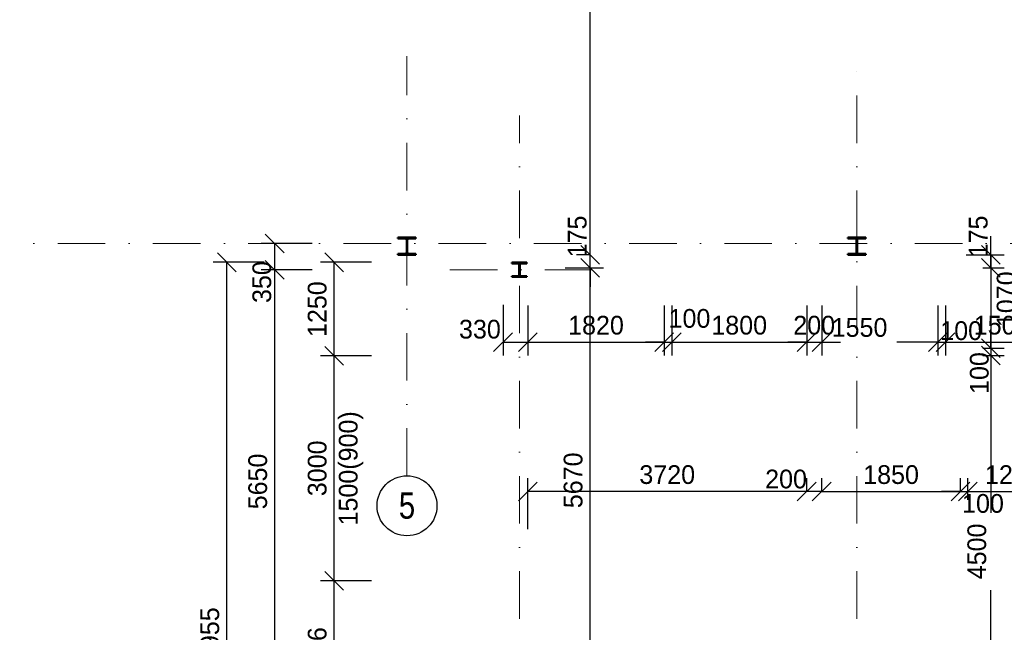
# Model space of a CAD drawing. Header units: millimetres. Extents: x -15255 to 382697, y -199968 to 116742.
# Tile 23 of 40: x 121089 to 134220, y 11011 to 19189. Entities that reach past the tile are written whole.
import ezdxf
from ezdxf.enums import TextEntityAlignment as Align

# ---------------------------------------------------------------- set-up
doc = ezdxf.new("R2010")
doc.units = ezdxf.units.MM
doc.header["$LTSCALE"] = 50
doc.linetypes.add('DASHDOT', pattern=[25.4, 12.7, -6.35, 0, -6.35])
for name, color, linetype, lineweight in [('CKKOTY', 3, 'Continuous', 25), ('CKRASTR', 1, 'DASHDOT', 18), ('CKRASTR_POPIS', 3, 'Continuous', 25), ('CSPROFILY_REZY', 4, 'Continuous', 50)]:
    doc.layers.add(name, color=color, linetype=linetype, lineweight=lineweight)
doc.styles.add('Arial', font='ARIAL.TTF', dxfattribs={"width": 0.8})
doc.dimstyles.new('CADKON', dxfattribs={"dimscale": 100, "dimtxt": 2.5, "dimasz": 2.5, "dimexe": 1.8, "dimexo": 5, "dimgap": 1, "dimtad": 1, "dimdec": 0, "dimrnd": 1, "dimtxsty": 'Standard', "dimblk1": 'OBLIQUE', "dimblk2": 'OBLIQUE', "dimsah": 1, "dimcen": 2.5, "dimclrd": 256, "dimadec": 1, "dimazin": 2, "dimtfac": 1, "dimtdec": 0, "dimtix": 1, "dimtmove": 2, "dimatfit": 3, "dimldrblk": 'OPEN30', "dimfxl": 0, "dimtolj": 1, "dimlwd": -1, "dimarcsym": 0})

# ---------------------------------------------------------------- blocks, each defined once
blk = doc.blocks.new('CK_S_EXT_HEAHEA240')
for p, q in [((-120, 115), (120, 115)), ((-120, 115), (-120, 103)), ((-120, 103), (-24.75, 103)), ((-3.75, -82), (-3.75, 82)), ((3.75, -82), (3.75, 82)), ((120, 103), (24.75, 103)), ((120, 115), (120, 103)), ((-120, -115), (-120, -103)), ((-120, -103), (-24.75, -103)), ((-120, -115), (120, -115)), ((120, -103), (24.75, -103)), ((120, -115), (120, -103))]:
    blk.add_line(p, q)
for centre, start, end in [((-24.75, 82), 0, 90), ((24.75, 82), 90, 180), ((-24.75, -82), 270, 0), ((24.75, -82), 180, 270)]:
    blk.add_arc(centre, 21, start, end)
blk = doc.blocks.new('CK_S_EXT_HEAHEA200')
for p, q in [((-100, 95), (100, 95)), ((-100, 95), (-100, 85)), ((-100, 85), (-21.25, 85)), ((-3.25, -67), (-3.25, 67)), ((3.25, -67), (3.25, 67)), ((100, 85), (21.25, 85)), ((100, 95), (100, 85)), ((-100, -95), (-100, -85)), ((-100, -85), (-21.25, -85)), ((-100, -95), (100, -95)), ((100, -85), (21.25, -85)), ((100, -95), (100, -85))]:
    blk.add_line(p, q)
for centre, start, end in [((-21.25, 67), 0, 90), ((21.25, 67), 90, 180), ((-21.25, -67), 270, 0), ((21.25, -67), 180, 270)]:
    blk.add_arc(centre, 18, start, end)
blk = doc.blocks.new('_OBLIQUE')
at = {"color": 0, "linetype": 'ByBlock'}
blk.add_line((-0.5, -0.5), (0.5, 0.5), dxfattribs=at)
blk = doc.blocks.new('*D49')
at = {"layer": 'CKKOTY', "color": 0, "lineweight": -2}
for p, q in [((125783, 15950), (125103, 15950)), ((125783, 14700), (125103, 14700))]:
    blk.add_line(p, q, dxfattribs=at)
at = {"layer": 'CKKOTY'}
blk.add_line((125283, 14700), (125283, 15950), dxfattribs=at)
at = {"layer": 'Defpoints', "color": 0}
for p in [(125283, 15950), (127227, 15950), (127227, 14700)]:
    blk.add_point(p, dxfattribs=at)
at = {"layer": 'CKKOTY', "xscale": 250, "yscale": 250, "zscale": 250}
for p, rotation in [((125283, 15950), 90), ((125283, 14700), 270)]:
    blk.add_blockref('_OBLIQUE', p, dxfattribs=dict(at, rotation=rotation))
at = {"layer": 'CKKOTY', "color": 0, "insert": (125058, 15325), "char_height": 250, "attachment_point": 5, "rotation": 90}
blk.add_mtext('\\A1;1250', dxfattribs=at)
blk = doc.blocks.new('_Open30')
at = {"color": 0, "lineweight": -2}
for p, q in [((-1, 0.268), (0, 0)), ((0, 0), (-1, -0.268)), ((0, 0), (-1, 0))]:
    blk.add_line(p, q, dxfattribs=at)
blk = doc.blocks.new('*D51')
at = {"layer": 'CKKOTY', "color": 0, "lineweight": -2}
for p, q in [((125783, 11700), (125103, 11700)), ((125783, 9715), (125103, 9715))]:
    blk.add_line(p, q, dxfattribs=at)
at = {"layer": 'CKKOTY'}
blk.add_line((125283, 9715), (125283, 11700), dxfattribs=at)
at = {"layer": 'Defpoints', "color": 0}
for p in [(125283, 11700), (127227, 11700), (127227, 9715)]:
    blk.add_point(p, dxfattribs=at)
at = {"layer": 'CKKOTY', "xscale": 250, "yscale": 250, "zscale": 250}
for p, rotation in [((125283, 11700), 90), ((125283, 9715), 270)]:
    blk.add_blockref('_OBLIQUE', p, dxfattribs=dict(at, rotation=rotation))
at = {"layer": 'CKKOTY', "color": 0, "insert": (125058, 10708), "char_height": 250, "attachment_point": 5, "rotation": 90}
blk.add_mtext('\\A1;1986', dxfattribs=at)
blk = doc.blocks.new('*D52')
at = {"layer": 'CKKOTY', "color": 0, "lineweight": -2}
for p, q in [((125783, 14700), (125103, 14700)), ((125783, 11700), (125103, 11700))]:
    blk.add_line(p, q, dxfattribs=at)
at = {"layer": 'CKKOTY'}
blk.add_line((125283, 11700), (125283, 14700), dxfattribs=at)
at = {"layer": 'Defpoints', "color": 0}
for p in [(125283, 14700), (127227, 14700), (127227, 11700)]:
    blk.add_point(p, dxfattribs=at)
at = {"layer": 'CKKOTY', "xscale": 250, "yscale": 250, "zscale": 250}
for p, rotation in [((125283, 14700), 90), ((125283, 11700), 270)]:
    blk.add_blockref('_OBLIQUE', p, dxfattribs=dict(at, rotation=rotation))
at = {"layer": 'CKKOTY', "color": 0, "char_height": 250, "attachment_point": 5, "rotation": 90}
for s, insert in [('\\A1;1500(900)', (125508, 13200)), ('\\A1;3000', (125058, 13200))]:
    blk.add_mtext(s, dxfattribs=dict(at, insert=insert))
blk = doc.blocks.new('*D54')
at = {"layer": 'CKKOTY', "color": 0, "lineweight": -2}
for p, q in [((124351, 15950), (123671, 15950)), ((124351, 5995), (123671, 5995))]:
    blk.add_line(p, q, dxfattribs=at)
at = {"layer": 'CKKOTY'}
blk.add_line((123851, 5995), (123851, 15950), dxfattribs=at)
at = {"layer": 'Defpoints', "color": 0}
for p in [(123851, 15950), (127534, 15950), (127535, 5995)]:
    blk.add_point(p, dxfattribs=at)
at = {"layer": 'CKKOTY', "xscale": 250, "yscale": 250, "zscale": 250}
for p, rotation in [((123851, 15950), 90), ((123851, 5995), 270)]:
    blk.add_blockref('_OBLIQUE', p, dxfattribs=dict(at, rotation=rotation))
at = {"layer": 'CKKOTY', "color": 0, "insert": (123626, 10973), "char_height": 250, "attachment_point": 5, "rotation": 90}
blk.add_mtext('\\A1;9955', dxfattribs=at)
blk = doc.blocks.new('_Open90')
at = {"color": 0, "lineweight": -2}
for p, q in [((0, 0), (-1, 0)), ((-0.5, 0.5), (0, 0)), ((0, 0), (-0.5, -0.5))]:
    blk.add_line(p, q, dxfattribs=at)
blk = doc.blocks.new('*D57')
at = {"layer": 'CKKOTY', "color": 0, "lineweight": -2}
for p, q in [((124990, 15850), (124310, 15850)), ((124990, 10200), (124310, 10200))]:
    blk.add_line(p, q, dxfattribs=at)
at = {"layer": 'CKKOTY'}
blk.add_line((124490, 10200), (124490, 15850), dxfattribs=at)
at = {"layer": 'Defpoints', "color": 0}
for p in [(124490, 15850), (126825, 15850), (127535, 10200)]:
    blk.add_point(p, dxfattribs=at)
at = {"layer": 'CKKOTY', "xscale": 250, "yscale": 250, "zscale": 250}
for p, rotation in [((124490, 15850), 90), ((124490, 10200), 270)]:
    blk.add_blockref('_OBLIQUE', p, dxfattribs=dict(at, rotation=rotation))
at = {"layer": 'CKKOTY', "color": 0, "insert": (124265, 13025), "char_height": 250, "attachment_point": 5, "rotation": 90}
blk.add_mtext('\\A1;5650', dxfattribs=at)
blk = doc.blocks.new('*D58')
at = {"layer": 'CKKOTY', "color": 0, "lineweight": -2}
for p, q in [((124990, 16200), (124310, 16200)), ((124990, 15850), (124310, 15850))]:
    blk.add_line(p, q, dxfattribs=at)
at = {"layer": 'CKKOTY'}
blk.add_line((124490, 15850), (124490, 16200), dxfattribs=at)
at = {"layer": 'Defpoints', "color": 0}
for p in [(124490, 16200), (125860, 16200), (126825, 15850)]:
    blk.add_point(p, dxfattribs=at)
at = {"layer": 'CKKOTY', "xscale": 250, "yscale": 250, "zscale": 250}
for p, rotation in [((124490, 16200), 90), ((124490, 15850), 270)]:
    blk.add_blockref('_OBLIQUE', p, dxfattribs=dict(at, rotation=rotation))
at = {"layer": 'CKKOTY', "color": 0, "insert": (124320, 15686), "char_height": 250, "attachment_point": 5, "rotation": 90}
blk.add_mtext('\\A1;350', dxfattribs=at)
blk = doc.blocks.new('*D74')
at = {"layer": 'CKKOTY', "color": 0, "lineweight": -2}
for p, q in [((128365, 15875), (128876, 15875)), ((128365, 10205), (128876, 10205))]:
    blk.add_line(p, q, dxfattribs=at)
at = {"layer": 'CKKOTY'}
blk.add_line((128696, 10205), (128696, 15875), dxfattribs=at)
at = {"layer": 'Defpoints', "color": 0}
for p in [(127865, 15875), (128696, 15875), (127865, 10205)]:
    blk.add_point(p, dxfattribs=at)
at = {"layer": 'CKKOTY', "xscale": 250, "yscale": 250, "zscale": 250}
for p, rotation in [((128696, 15875), 90), ((128696, 10205), 270)]:
    blk.add_blockref('_OBLIQUE', p, dxfattribs=dict(at, rotation=rotation))
at = {"layer": 'CKKOTY', "color": 0, "insert": (128471, 13040), "char_height": 250, "attachment_point": 5, "rotation": 90}
blk.add_mtext('\\A1;5670', dxfattribs=at)
blk = doc.blocks.new('*D75')
at = {"layer": 'CKKOTY'}
for p, q in [((128696, 16050), (128696, 16300)), ((128696, 15875), (128696, 16050)), ((128696, 15875), (128696, 15625))]:
    blk.add_line(p, q, dxfattribs=at)
at = {"layer": 'CKKOTY', "color": 0, "lineweight": -2}
for p, q in [((128696, 16050), (128516, 16050)), ((128365, 15875), (128876, 15875))]:
    blk.add_line(p, q, dxfattribs=at)
at = {"layer": 'Defpoints', "color": 0}
for p in [(128696, 16050), (128696, 16050), (127865, 15875)]:
    blk.add_point(p, dxfattribs=at)
at = {"layer": 'CKKOTY', "xscale": 250, "yscale": 250, "zscale": 250}
for p, rotation in [((128696, 16050), 270), ((128696, 15875), 90)]:
    blk.add_blockref('_OBLIQUE', p, dxfattribs=dict(at, rotation=rotation))
at = {"layer": 'CKKOTY', "color": 0, "insert": (128526, 16295), "char_height": 250, "attachment_point": 5, "rotation": 90}
blk.add_mtext('\\A1;175', dxfattribs=at)
blk = doc.blocks.new('*D76')
at = {"layer": 'CKKOTY', "color": 0, "lineweight": -2}
for p, q in [((128196, 38350), (128876, 38350)), ((128696, 16050), (128516, 16050))]:
    blk.add_line(p, q, dxfattribs=at)
at = {"layer": 'CKKOTY'}
blk.add_line((128696, 16050), (128696, 38350), dxfattribs=at)
at = {"layer": 'Defpoints', "color": 0}
for p in [(126375, 38350), (128696, 38350), (128696, 16050)]:
    blk.add_point(p, dxfattribs=at)
at = {"layer": 'CKKOTY', "xscale": 250, "yscale": 250, "zscale": 250}
for p, rotation in [((128696, 38350), 90), ((128696, 16050), 270)]:
    blk.add_blockref('_OBLIQUE', p, dxfattribs=dict(at, rotation=rotation))
at = {"layer": 'CKKOTY', "color": 0, "insert": (128471, 27200), "char_height": 250, "attachment_point": 5, "rotation": 90}
blk.add_mtext('\\A1;22300', dxfattribs=at)
blk = doc.blocks.new('*D85')
at = {"layer": 'CKKOTY', "color": 0, "lineweight": -2}
for p, q in [((131785, 12890), (131785, 13070)), ((133635, 12890), (133635, 13070))]:
    blk.add_line(p, q, dxfattribs=at)
at = {"layer": 'CKKOTY'}
blk.add_line((131785, 12890), (133635, 12890), dxfattribs=at)
at = {"layer": 'Defpoints', "color": 0}
for p in [(133635, 12890), (131785, 12805), (133635, 12805)]:
    blk.add_point(p, dxfattribs=at)
at = {"layer": 'CKKOTY', "xscale": 250, "yscale": 250, "zscale": 250, "rotation": 180}
blk.add_blockref('_OBLIQUE', (131785, 12890), dxfattribs=at)
at = {"layer": 'CKKOTY', "xscale": 250, "yscale": 250, "zscale": 250}
blk.add_blockref('_OBLIQUE', (133635, 12890), dxfattribs=at)
at = {"layer": 'CKKOTY', "color": 0, "insert": (132710, 13115), "char_height": 250, "attachment_point": 5}
blk.add_mtext('\\A1;1850', dxfattribs=at)
blk = doc.blocks.new('*D86')
at = {"layer": 'CKKOTY', "color": 0, "lineweight": -2}
for p, q in [((133635, 12890), (133635, 13070)), ((133735, 12780), (133735, 13070))]:
    blk.add_line(p, q, dxfattribs=at)
at = {"layer": 'CKKOTY'}
for p, q in [((133635, 12890), (133385, 12890)), ((133635, 12890), (133735, 12890)), ((133735, 12890), (133985, 12890))]:
    blk.add_line(p, q, dxfattribs=at)
at = {"layer": 'Defpoints', "color": 0}
for p in [(133735, 12890), (133635, 12805), (133735, 12280)]:
    blk.add_point(p, dxfattribs=at)
at = {"layer": 'CKKOTY', "xscale": 250, "yscale": 250, "zscale": 250}
blk.add_blockref('_OBLIQUE', (133635, 12890), dxfattribs=at)
at = {"layer": 'CKKOTY', "xscale": 250, "yscale": 250, "zscale": 250, "rotation": 180}
blk.add_blockref('_OBLIQUE', (133735, 12890), dxfattribs=at)
at = {"layer": 'CKKOTY', "color": 0, "insert": (133936, 12730), "char_height": 250, "attachment_point": 5}
blk.add_mtext('\\A1;100', dxfattribs=at)
blk = doc.blocks.new('*D87')
at = {"layer": 'CKKOTY', "color": 0, "lineweight": -2}
for p, q in [((133735, 12780), (133735, 13070)), ((134935, 12890), (134935, 13070))]:
    blk.add_line(p, q, dxfattribs=at)
at = {"layer": 'CKKOTY'}
blk.add_line((133735, 12890), (134935, 12890), dxfattribs=at)
at = {"layer": 'Defpoints', "color": 0}
for p in [(134935, 12890), (134935, 12455), (133735, 12280)]:
    blk.add_point(p, dxfattribs=at)
at = {"layer": 'CKKOTY', "xscale": 250, "yscale": 250, "zscale": 250, "rotation": 180}
blk.add_blockref('_OBLIQUE', (133735, 12890), dxfattribs=at)
at = {"layer": 'CKKOTY', "xscale": 250, "yscale": 250, "zscale": 250}
blk.add_blockref('_OBLIQUE', (134935, 12890), dxfattribs=at)
at = {"layer": 'CKKOTY', "color": 0, "insert": (134335, 13115), "char_height": 250, "attachment_point": 5}
blk.add_mtext('\\A1;1200', dxfattribs=at)
blk = doc.blocks.new('*D93')
at = {"layer": 'CKKOTY', "color": 0, "lineweight": -2}
for p, q in [((131585, 12890), (131585, 13070)), ((131785, 12890), (131785, 13070))]:
    blk.add_line(p, q, dxfattribs=at)
at = {"layer": 'CKKOTY'}
blk.add_line((131785, 12890), (131585, 12890), dxfattribs=at)
at = {"layer": 'Defpoints', "color": 0}
for p in [(131585, 12890), (131785, 12805), (131585, 12413)]:
    blk.add_point(p, dxfattribs=at)
at = {"layer": 'CKKOTY', "xscale": 250, "yscale": 250, "zscale": 250, "rotation": 180}
blk.add_blockref('_OBLIQUE', (131585, 12890), dxfattribs=at)
at = {"layer": 'CKKOTY', "xscale": 250, "yscale": 250, "zscale": 250}
blk.add_blockref('_OBLIQUE', (131785, 12890), dxfattribs=at)
at = {"layer": 'CKKOTY', "color": 0, "insert": (131310, 13056), "char_height": 250, "attachment_point": 5}
blk.add_mtext('\\A1;200', dxfattribs=at)
blk = doc.blocks.new('*D94')
at = {"layer": 'CKKOTY', "color": 0, "lineweight": -2}
for p, q in [((127865, 12390), (127865, 13070)), ((131585, 12890), (131585, 13070))]:
    blk.add_line(p, q, dxfattribs=at)
at = {"layer": 'CKKOTY'}
blk.add_line((131585, 12890), (127865, 12890), dxfattribs=at)
at = {"layer": 'Defpoints', "color": 0}
for p in [(127865, 12890), (131585, 12413), (127865, 11700)]:
    blk.add_point(p, dxfattribs=at)
at = {"layer": 'CKKOTY', "xscale": 250, "yscale": 250, "zscale": 250, "rotation": 180}
blk.add_blockref('_OBLIQUE', (127865, 12890), dxfattribs=at)
at = {"layer": 'CKKOTY', "xscale": 250, "yscale": 250, "zscale": 250}
blk.add_blockref('_OBLIQUE', (131585, 12890), dxfattribs=at)
at = {"layer": 'CKKOTY', "color": 0, "insert": (129725, 13115), "char_height": 250, "attachment_point": 5}
blk.add_mtext('\\A1;3720', dxfattribs=at)
blk = doc.blocks.new('*D95')
at = {"layer": 'CKKOTY', "color": 0, "lineweight": -2}
for p, q in [((127535, 15384), (127535, 14704)), ((127865, 15375), (127865, 14704))]:
    blk.add_line(p, q, dxfattribs=at)
at = {"layer": 'CKKOTY'}
blk.add_line((127535, 14884), (127865, 14884), dxfattribs=at)
at = {"layer": 'Defpoints', "color": 0}
for p in [(127535, 15950), (127865, 15875), (127865, 14884)]:
    blk.add_point(p, dxfattribs=at)
at = {"layer": 'CKKOTY', "xscale": 250, "yscale": 250, "zscale": 250, "rotation": 180}
blk.add_blockref('_OBLIQUE', (127535, 14884), dxfattribs=at)
at = {"layer": 'CKKOTY', "xscale": 250, "yscale": 250, "zscale": 250}
blk.add_blockref('_OBLIQUE', (127865, 14884), dxfattribs=at)
at = {"layer": 'CKKOTY', "color": 0, "insert": (127227, 15056), "char_height": 250, "attachment_point": 5}
blk.add_mtext('\\A1;330', dxfattribs=at)
blk = doc.blocks.new('*D96')
at = {"layer": 'CKKOTY', "color": 0, "lineweight": -2}
for p, q in [((127865, 15375), (127865, 14704)), ((129685, 15375), (129685, 14704))]:
    blk.add_line(p, q, dxfattribs=at)
at = {"layer": 'CKKOTY'}
blk.add_line((127865, 14884), (129685, 14884), dxfattribs=at)
at = {"layer": 'Defpoints', "color": 0}
for p in [(127865, 15875), (129685, 15875), (129685, 14884)]:
    blk.add_point(p, dxfattribs=at)
at = {"layer": 'CKKOTY', "xscale": 250, "yscale": 250, "zscale": 250, "rotation": 180}
blk.add_blockref('_OBLIQUE', (127865, 14884), dxfattribs=at)
at = {"layer": 'CKKOTY', "xscale": 250, "yscale": 250, "zscale": 250}
blk.add_blockref('_OBLIQUE', (129685, 14884), dxfattribs=at)
at = {"layer": 'CKKOTY', "color": 0, "insert": (128775, 15109), "char_height": 250, "attachment_point": 5}
blk.add_mtext('\\A1;1820', dxfattribs=at)
blk = doc.blocks.new('*D97')
at = {"layer": 'CKKOTY', "color": 0, "lineweight": -2}
for p, q in [((129685, 15375), (129685, 14704)), ((129785, 15375), (129785, 14704))]:
    blk.add_line(p, q, dxfattribs=at)
at = {"layer": 'CKKOTY'}
for p, q in [((129685, 14884), (129435, 14884)), ((129685, 14884), (129785, 14884)), ((129785, 14884), (130035, 14884))]:
    blk.add_line(p, q, dxfattribs=at)
at = {"layer": 'Defpoints', "color": 0}
for p in [(129685, 15875), (129785, 15875), (129785, 14884)]:
    blk.add_point(p, dxfattribs=at)
at = {"layer": 'CKKOTY', "xscale": 250, "yscale": 250, "zscale": 250}
blk.add_blockref('_OBLIQUE', (129685, 14884), dxfattribs=at)
at = {"layer": 'CKKOTY', "xscale": 250, "yscale": 250, "zscale": 250, "rotation": 180}
blk.add_blockref('_OBLIQUE', (129785, 14884), dxfattribs=at)
at = {"layer": 'CKKOTY', "color": 0, "insert": (130022, 15200), "char_height": 250, "attachment_point": 5}
blk.add_mtext('\\A1;100', dxfattribs=at)
blk = doc.blocks.new('*D98')
at = {"layer": 'CKKOTY', "color": 0, "lineweight": -2}
for p, q in [((129785, 15375), (129785, 14704)), ((131585, 15375), (131585, 14704))]:
    blk.add_line(p, q, dxfattribs=at)
at = {"layer": 'CKKOTY'}
blk.add_line((129785, 14884), (131585, 14884), dxfattribs=at)
at = {"layer": 'Defpoints', "color": 0}
for p in [(129785, 15875), (131585, 15875), (131585, 14884)]:
    blk.add_point(p, dxfattribs=at)
at = {"layer": 'CKKOTY', "xscale": 250, "yscale": 250, "zscale": 250, "rotation": 180}
blk.add_blockref('_OBLIQUE', (129785, 14884), dxfattribs=at)
at = {"layer": 'CKKOTY', "xscale": 250, "yscale": 250, "zscale": 250}
blk.add_blockref('_OBLIQUE', (131585, 14884), dxfattribs=at)
at = {"layer": 'CKKOTY', "color": 0, "insert": (130685, 15109), "char_height": 250, "attachment_point": 5}
blk.add_mtext('\\A1;1800', dxfattribs=at)
blk = doc.blocks.new('*D99')
at = {"layer": 'CKKOTY', "color": 0, "lineweight": -2}
for p, q in [((131585, 15375), (131585, 14704)), ((131785, 15375), (131785, 14704))]:
    blk.add_line(p, q, dxfattribs=at)
at = {"layer": 'CKKOTY'}
for p, q in [((131585, 14884), (131335, 14884)), ((131585, 14884), (131785, 14884)), ((131785, 14884), (132035, 14884))]:
    blk.add_line(p, q, dxfattribs=at)
at = {"layer": 'Defpoints', "color": 0}
for p in [(131585, 15875), (131785, 15875), (131785, 14884)]:
    blk.add_point(p, dxfattribs=at)
at = {"layer": 'CKKOTY', "xscale": 250, "yscale": 250, "zscale": 250}
blk.add_blockref('_OBLIQUE', (131585, 14884), dxfattribs=at)
at = {"layer": 'CKKOTY', "xscale": 250, "yscale": 250, "zscale": 250, "rotation": 180}
blk.add_blockref('_OBLIQUE', (131785, 14884), dxfattribs=at)
at = {"layer": 'CKKOTY', "color": 0, "insert": (131685, 15109), "char_height": 250, "attachment_point": 5}
blk.add_mtext('\\A1;200', dxfattribs=at)
blk = doc.blocks.new('*D100')
at = {"layer": 'CKKOTY', "color": 0, "lineweight": -2}
for p, q in [((131785, 15375), (131785, 14704)), ((133335, 15375), (133335, 14704))]:
    blk.add_line(p, q, dxfattribs=at)
at = {"layer": 'CKKOTY'}
for p, q in [((131785, 14884), (131794, 14884)), ((133335, 14884), (132786, 14884))]:
    blk.add_line(p, q, dxfattribs=at)
at = {"layer": 'Defpoints', "color": 0}
for p in [(131785, 15875), (133335, 15875), (133335, 14884)]:
    blk.add_point(p, dxfattribs=at)
at = {"layer": 'CKKOTY', "xscale": 250, "yscale": 250, "zscale": 250, "rotation": 180}
blk.add_blockref('_OBLIQUE', (131785, 14884), dxfattribs=at)
at = {"layer": 'CKKOTY', "xscale": 250, "yscale": 250, "zscale": 250}
blk.add_blockref('_OBLIQUE', (133335, 14884), dxfattribs=at)
at = {"layer": 'CKKOTY', "color": 0, "insert": (132290, 15079), "char_height": 250, "attachment_point": 5}
blk.add_mtext('\\A1;1550', dxfattribs=at)
blk = doc.blocks.new('*D101')
at = {"layer": 'CKKOTY', "color": 0, "lineweight": -2}
for p, q in [((133335, 15375), (133335, 14704)), ((133435, 15375), (133435, 14704))]:
    blk.add_line(p, q, dxfattribs=at)
at = {"layer": 'CKKOTY'}
for p, q in [((133335, 14884), (133085, 14884)), ((133335, 14884), (133435, 14884)), ((133435, 14884), (133685, 14884))]:
    blk.add_line(p, q, dxfattribs=at)
at = {"layer": 'Defpoints', "color": 0}
for p in [(133335, 15875), (133435, 15875), (133435, 14884)]:
    blk.add_point(p, dxfattribs=at)
at = {"layer": 'CKKOTY', "xscale": 250, "yscale": 250, "zscale": 250}
blk.add_blockref('_OBLIQUE', (133335, 14884), dxfattribs=at)
at = {"layer": 'CKKOTY', "xscale": 250, "yscale": 250, "zscale": 250, "rotation": 180}
blk.add_blockref('_OBLIQUE', (133435, 14884), dxfattribs=at)
at = {"layer": 'CKKOTY', "color": 0, "insert": (133645, 15036), "char_height": 250, "attachment_point": 5}
blk.add_mtext('\\A1;100', dxfattribs=at)
blk = doc.blocks.new('*D102')
at = {"layer": 'CKKOTY', "color": 0, "lineweight": -2}
for p, q in [((133435, 15375), (133435, 14704)), ((134935, 15375), (134935, 14704))]:
    blk.add_line(p, q, dxfattribs=at)
at = {"layer": 'CKKOTY'}
blk.add_line((133435, 14884), (134935, 14884), dxfattribs=at)
at = {"layer": 'Defpoints', "color": 0}
for p in [(133435, 15875), (134935, 15875), (134935, 14884)]:
    blk.add_point(p, dxfattribs=at)
at = {"layer": 'CKKOTY', "xscale": 250, "yscale": 250, "zscale": 250, "rotation": 180}
blk.add_blockref('_OBLIQUE', (133435, 14884), dxfattribs=at)
at = {"layer": 'CKKOTY', "xscale": 250, "yscale": 250, "zscale": 250}
blk.add_blockref('_OBLIQUE', (134935, 14884), dxfattribs=at)
at = {"layer": 'CKKOTY', "color": 0, "insert": (134185, 15109), "char_height": 250, "attachment_point": 5}
blk.add_mtext('\\A1;1500', dxfattribs=at)
blk = doc.blocks.new('*D108')
at = {"layer": 'CKKOTY'}
for p, q in [((134040, 16050), (134040, 16300)), ((134040, 16050), (134040, 15875)), ((134040, 15875), (134040, 15625))]:
    blk.add_line(p, q, dxfattribs=at)
at = {"layer": 'CKKOTY', "color": 0, "lineweight": -2}
for p, q in [((133710, 16050), (134220, 16050)), ((133935, 15875), (134220, 15875))]:
    blk.add_line(p, q, dxfattribs=at)
at = {"layer": 'Defpoints', "color": 0}
for p in [(133210, 16050), (133435, 15875), (134040, 15875)]:
    blk.add_point(p, dxfattribs=at)
at = {"layer": 'CKKOTY', "xscale": 250, "yscale": 250, "zscale": 250}
for p, rotation in [((134040, 16050), 270), ((134040, 15875), 90)]:
    blk.add_blockref('_OBLIQUE', p, dxfattribs=dict(at, rotation=rotation))
at = {"layer": 'CKKOTY', "color": 0, "insert": (133874, 16295), "char_height": 250, "attachment_point": 5, "rotation": 90}
blk.add_mtext('\\A1;175', dxfattribs=at)
blk = doc.blocks.new('*D109')
at = {"layer": 'CKKOTY'}
for p, q in [((134040, 15875), (134040, 16125)), ((134040, 15875), (134040, 14805)), ((134040, 14805), (134040, 14555))]:
    blk.add_line(p, q, dxfattribs=at)
at = {"layer": 'CKKOTY', "color": 0, "lineweight": -2}
for p, q in [((133935, 15875), (134220, 15875)), ((133935, 14805), (134220, 14805))]:
    blk.add_line(p, q, dxfattribs=at)
at = {"layer": 'Defpoints', "color": 0}
for p in [(133435, 15875), (133435, 14805), (134040, 14805)]:
    blk.add_point(p, dxfattribs=at)
at = {"layer": 'CKKOTY', "xscale": 250, "yscale": 250, "zscale": 250}
for p, rotation in [((134040, 15875), 270), ((134040, 14805), 90)]:
    blk.add_blockref('_OBLIQUE', p, dxfattribs=dict(at, rotation=rotation))
at = {"layer": 'CKKOTY', "color": 0, "insert": (134246, 15457), "char_height": 250, "attachment_point": 5, "rotation": 90}
blk.add_mtext('\\A1;1070', dxfattribs=at)
blk = doc.blocks.new('*D110')
at = {"layer": 'CKKOTY'}
for p, q in [((134040, 14805), (134040, 15055)), ((134040, 14805), (134040, 14705)), ((134040, 14705), (134040, 14455))]:
    blk.add_line(p, q, dxfattribs=at)
at = {"layer": 'CKKOTY', "color": 0, "lineweight": -2}
for p, q in [((133935, 14805), (134220, 14805)), ((133935, 14705), (134220, 14705))]:
    blk.add_line(p, q, dxfattribs=at)
at = {"layer": 'Defpoints', "color": 0}
for p in [(133435, 14805), (133435, 14705), (134040, 14705)]:
    blk.add_point(p, dxfattribs=at)
at = {"layer": 'CKKOTY', "xscale": 250, "yscale": 250, "zscale": 250}
for p, rotation in [((134040, 14805), 270), ((134040, 14705), 90)]:
    blk.add_blockref('_OBLIQUE', p, dxfattribs=dict(at, rotation=rotation))
at = {"layer": 'CKKOTY', "color": 0, "insert": (133888, 14472), "char_height": 250, "attachment_point": 5, "rotation": 90}
blk.add_mtext('\\A1;100', dxfattribs=at)
blk = doc.blocks.new('*D111')
at = {"layer": 'CKKOTY', "color": 0, "lineweight": -2}
for p, q in [((133935, 14705), (134220, 14705)), ((133665, 10205), (134220, 10205))]:
    blk.add_line(p, q, dxfattribs=at)
at = {"layer": 'CKKOTY'}
for p, q in [((134040, 14705), (134040, 12608)), ((134040, 10205), (134040, 11574))]:
    blk.add_line(p, q, dxfattribs=at)
at = {"layer": 'Defpoints', "color": 0}
for p in [(133435, 14705), (133165, 10205), (134040, 10205)]:
    blk.add_point(p, dxfattribs=at)
at = {"layer": 'CKKOTY', "xscale": 250, "yscale": 250, "zscale": 250}
for p, rotation in [((134040, 14705), 90), ((134040, 10205), 270)]:
    blk.add_blockref('_OBLIQUE', p, dxfattribs=dict(at, rotation=rotation))
at = {"layer": 'CKKOTY', "color": 0, "insert": (133855, 12091), "char_height": 250, "attachment_point": 5, "rotation": 90}
blk.add_mtext('\\A1;4500', dxfattribs=at)

msp = doc.modelspace()

# ---------------------------------------------------------------- linework, layer by layer
at = {"layer": 'CKRASTR'}
for p, q in [((126254.6, 13100.4), (126254.6, 18700.4)), ((132254.6, 2301.2), (132254.6, 18700.4)), ((127754.6, 2301.2), (127754.6, 17907.8)), ((127754.6, 2301.2), (127754.6, 17907.8)), ((89843.9, 16200.4), (145254.6, 16200.4)), ((126824.6, 15850.4), (128740.7, 15850.4))]:
    msp.add_line(p, q, dxfattribs=at)
at = {"layer": 'CKRASTR_POPIS'}
msp.add_circle((126254.6, 12700.4), 400, dxfattribs=at)

# ---------------------------------------------------------------- block references
at = {"layer": 'CSPROFILY_REZY', "rotation": 180}
for p in [(126254.6, 16165.4), (132254.6, 16165.4)]:
    msp.add_blockref('CK_S_EXT_HEAHEA240', p, dxfattribs=at)
at = {"layer": 'CSPROFILY_REZY'}
msp.add_blockref('CK_S_EXT_HEAHEA200', (127754.6, 15850.4), dxfattribs=at)

# ---------------------------------------------------------------- texts
at = {"layer": 'CKRASTR_POPIS', "style": 'Arial', "width": 0.8}
msp.add_text('5', height=350, dxfattribs=at).set_placement((126254.6, 12700.4), align=Align.MIDDLE)

# ---------------------------------------------------------------- dimensions: what is measured, and where the dimension line sits
at = {"layer": 'CKKOTY'}
for base, p1, p2, override, picture, middle in [((128696.2, 38350.4), (128696.2, 16050.4), (126374.6, 38350.4), {"dimtmove": 2}, '*D76', (128471.2, 27200.4)), ((123850.8375, 15950.4041), (127534.573, 5994.9042), (127533.573, 15950.4041), {"dimldrblk": 'Open90'}, '*D54', (123625.8375, 10972.6542)), ((125282.9, 15950.4), (127226.9, 14700.4), (127226.9, 15950.4), {"dimtmove": 2}, '*D49', (125057.9, 15325.4)), ((124490.3, 15850.4), (127534.6, 10200.4), (126824.6, 15850.4), {"dimtmove": 2}, '*D57', (124265.3, 13025.4)), ((128696.2, 15875.4), (127864.6, 10205.4), (127864.6, 15875.4), {"dimtmove": 2}, '*D74', (128471.2, 13040.4)), ((125282.8661315, 11700.404241), (127226.9093856, 9714.904241), (127226.9093856, 11700.404241), {"dimtmove": 2}, '*D51', (125057.8661315, 10707.654241))]:
    dim = msp.add_linear_dim(base=base, p1=p1, p2=p2, angle=90, dimstyle='CADKON', override=override, dxfattribs=at)
    dim.commit()
    dim.dimension.update_dxf_attribs({"geometry": picture, "text_midpoint": middle})
for base, p1, p2, override, picture, middle in [((128696.2, 16050.4), (127864.6, 15875.4), (128696.2, 16050.4), {"dimtmove": 2}, '*D75', (128526.2, 16295.3)), ((134040, 15875.4), (133209.9, 16050.4), (133434.6, 15875.4), {"dimldrblk": 'Open90'}, '*D108', (133873.6, 16295)), ((124490.3, 16200.4), (126824.6, 15850.4), (125860, 16200.4), {"dimtmove": 2}, '*D58', (124320.3, 15686.1)), ((134040, 14805.4), (133434.6, 15875.4), (133434.6, 14805.4), {"dimtmove": 2}, '*D109', (134245.8, 15457.3)), ((134040, 14705.4), (133434.6, 14805.4), (133434.6, 14705.4), {"dimtmove": 2}, '*D110', (133888.2, 14472.4)), ((134040, 10205.4), (133434.6, 14705.4), (133164.6, 10205.4), {"dimtmove": 2}, '*D111', (133855.1, 12091.1))]:
    dim = msp.add_linear_dim(base=base, p1=p1, p2=p2, angle=90, dimstyle='CADKON', override=override, dxfattribs=at)
    dim.commit()
    dim.dimension.update_dxf_attribs({"geometry": picture, "text_midpoint": middle, "dimtype": 160})
for base, p1, p2, override, picture, middle in [((127864.6, 14884.4), (127534.6, 15950.4), (127864.6, 15875.4), {"dimldrblk": 'Open90'}, '*D95', (127226.9, 15056)), ((129784.6, 14884.4), (129684.6, 15875.4), (129784.6, 15875.4), {"dimtmove": 2}, '*D97', (130021.8, 15199.7)), ((133334.6, 14884.4), (131784.6, 15875.4), (133334.6, 15875.4), {"dimtmove": 2}, '*D100', (132290.2, 15079.2)), ((133434.6, 14884.4), (133334.6, 15875.4), (133434.6, 15875.4), {"dimtmove": 2}, '*D101', (133644.9, 15036.1)), ((131584.6, 12890.3), (131784.6, 12805.4), (131584.6, 12412.6), {"dimtmove": 2}, '*D93', (131310, 13056.4)), ((133734.6, 12890.3), (133634.6, 12805.4), (133734.6, 12280.4), {"dimtmove": 2}, '*D86', (133935.8, 12730.3))]:
    dim = msp.add_linear_dim(base=base, p1=p1, p2=p2, dimstyle='CADKON', override=override, dxfattribs=at)
    dim.commit()
    dim.dimension.update_dxf_attribs({"geometry": picture, "text_midpoint": middle, "dimtype": 160})
for base, p1, p2, override, picture, middle in [((129684.6, 14884.4), (127864.6, 15875.4), (129684.6, 15875.4), {"dimtmove": 2}, '*D96', (128774.6, 15109.4)), ((131584.6, 14884.4), (129784.6, 15875.4), (131584.6, 15875.4), {"dimtmove": 2}, '*D98', (130684.6, 15109.4)), ((131784.6, 14884.4), (131584.6, 15875.4), (131784.6, 15875.4), {"dimtmove": 2}, '*D99', (131684.6, 15109.4)), ((134934.6, 14884.4), (133434.6, 15875.4), (134934.6, 15875.4), {"dimtmove": 2}, '*D102', (134184.6, 15109.4)), ((127864.6, 12890.3), (131584.6, 12412.6), (127864.6, 11700.4), {"dimtmove": 2}, '*D94', (129724.6, 13115.3)), ((133634.6, 12890.3), (131784.6, 12805.4), (133634.6, 12805.4), {"dimldrblk": 'Open90'}, '*D85', (132709.6, 13115.3)), ((134934.6, 12890.3), (133734.6, 12280.4), (134934.6, 12455.4), {"dimtmove": 2}, '*D87', (134334.6, 13115.3))]:
    dim = msp.add_linear_dim(base=base, p1=p1, p2=p2, dimstyle='CADKON', override=override, dxfattribs=at)
    dim.commit()
    dim.dimension.update_dxf_attribs({"geometry": picture, "text_midpoint": middle})
dim = msp.add_linear_dim(base=(125282.9, 14700.4), p1=(127226.9, 11700.4), p2=(127226.9, 14700.4), angle=90, text='<>\\X1500(900)', dimstyle='CADKON', override={"dimtmove": 2}, dxfattribs=at)
dim.commit()
dim.dimension.update_dxf_attribs({"geometry": '*D52', "text_midpoint": (125282.9, 13200.4)})

doc.saveas('drawing.dxf')
